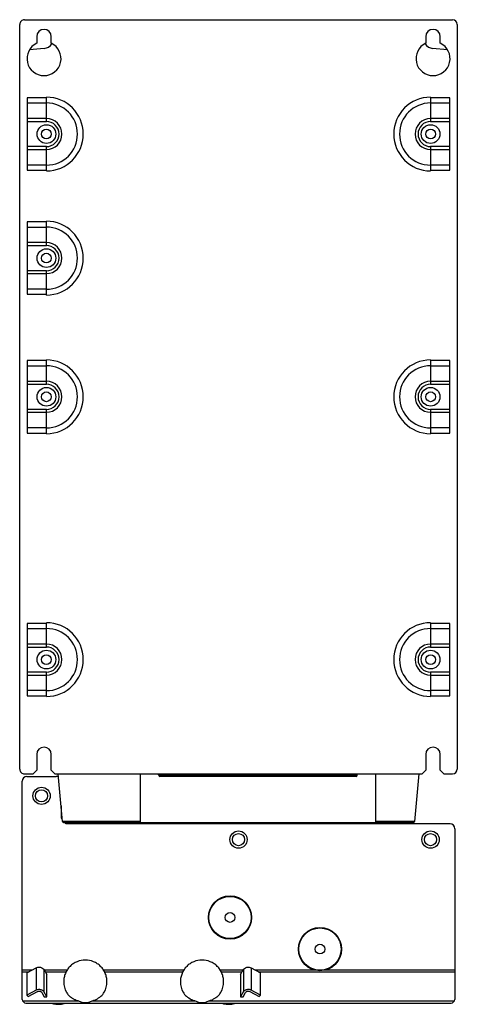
# Model space of a CAD drawing. Header units: millimetres. Extents: x 78 to 258, y 31 to 436.
import ezdxf

# ---------------------------------------------------------------- set-up
doc = ezdxf.new("R2010")
doc.units = ezdxf.units.MM
doc.header["$LTSCALE"] = 30.570229
doc.layers.get('0').update_dxf_attribs({"linetype": 'CONTINUOUS'})

msp = doc.modelspace()

# ---------------------------------------------------------------- linework, layer by layer
at = {"color": 7, "linetype": 'Continuous'}
for p, q in [((78.1, 127.97), (78.1, 433.97)), ((80.1, 435.97), (256.1, 435.97)), ((258.1, 433.97), (258.1, 127.97)), ((85.1, 428.97), (85.1, 426.29)), ((91.1, 426.29), (91.1, 428.97)), ((245.1, 428.97), (245.1, 426.29)), ((251.1, 426.29), (251.1, 428.97)), ((88.23, 424.16), (82.15, 423.62)), ((254.04, 423.62), (247.95, 424.16)), ((81.2, 403.85), (81.2, 374.09)), ((89.1, 403.85), (81.2, 403.85)), ((81.2, 401.73), (89.1, 401.73)), ((89.1, 394.13), (89.1, 404.13)), ((247.1, 404.13), (247.1, 394.13)), ((255, 403.85), (247.1, 403.85)), ((247.1, 401.73), (255, 401.73)), ((255, 374.09), (255, 403.85)), ((89.1, 395.33), (81.2, 395.33)), ((81.2, 394.13), (89.1, 394.13)), ((255, 395.33), (247.1, 395.33)), ((247.1, 394.13), (255, 394.13)), ((89.1, 383.8), (81.2, 383.8)), ((81.2, 382.6), (89.1, 382.6)), ((89.1, 373.8), (89.1, 383.8)), ((247.1, 383.8), (247.1, 373.8)), ((255, 383.8), (247.1, 383.8)), ((247.1, 382.6), (255, 382.6)), ((89.1, 376.2), (81.2, 376.2)), ((81.2, 374.09), (89.1, 374.09)), ((255, 376.2), (247.1, 376.2)), ((247.1, 374.09), (255, 374.09)), ((81.2, 352.85), (81.2, 323.09)), ((89.1, 352.85), (81.2, 352.85)), ((89.1, 343.13), (89.1, 353.13)), ((81.2, 350.73), (89.1, 350.73)), ((89.1, 344.33), (81.2, 344.33)), ((81.2, 343.13), (89.1, 343.13)), ((89.1, 332.8), (81.2, 332.8)), ((89.1, 322.8), (89.1, 332.8)), ((81.2, 331.6), (89.1, 331.6)), ((89.1, 325.2), (81.2, 325.2)), ((81.2, 323.09), (89.1, 323.09)), ((81.2, 295.85), (81.2, 266.09)), ((89.1, 295.85), (81.2, 295.85)), ((89.1, 286.13), (89.1, 296.13)), ((247.1, 296.13), (247.1, 286.13)), ((255, 295.85), (247.1, 295.85)), ((255, 266.09), (255, 295.85)), ((81.2, 293.73), (89.1, 293.73)), ((247.1, 293.73), (255, 293.73)), ((89.1, 287.33), (81.2, 287.33)), ((255, 287.33), (247.1, 287.33)), ((81.2, 286.13), (89.1, 286.13)), ((247.1, 286.13), (255, 286.13)), ((89.1, 275.8), (81.2, 275.8)), ((89.1, 265.8), (89.1, 275.8)), ((255, 275.8), (247.1, 275.8)), ((247.1, 275.8), (247.1, 265.8)), ((81.2, 274.6), (89.1, 274.6)), ((247.1, 274.6), (255, 274.6)), ((89.1, 268.2), (81.2, 268.2)), ((255, 268.2), (247.1, 268.2)), ((81.2, 266.09), (89.1, 266.09)), ((247.1, 266.09), (255, 266.09)), ((81.2, 187.85), (81.2, 158.09)), ((89.1, 187.85), (81.2, 187.85)), ((89.1, 178.13), (89.1, 188.13)), ((247.1, 188.13), (247.1, 178.13)), ((255, 187.85), (247.1, 187.85)), ((255, 158.09), (255, 187.85)), ((81.2, 185.73), (89.1, 185.73)), ((247.1, 185.73), (255, 185.73)), ((89.1, 179.33), (81.2, 179.33)), ((81.2, 178.13), (89.1, 178.13)), ((255, 179.33), (247.1, 179.33)), ((247.1, 178.13), (255, 178.13)), ((89.1, 167.8), (81.2, 167.8)), ((81.2, 166.6), (89.1, 166.6)), ((89.1, 157.8), (89.1, 167.8)), ((255, 167.8), (247.1, 167.8)), ((247.1, 167.8), (247.1, 157.8)), ((247.1, 166.6), (255, 166.6)), ((89.1, 160.2), (81.2, 160.2)), ((81.2, 158.09), (89.1, 158.09)), ((255, 160.2), (247.1, 160.2)), ((247.1, 158.09), (255, 158.09)), ((85.1, 133.97), (85.1, 127.47)), ((91.1, 127.47), (91.1, 133.97)), ((245.1, 133.97), (245.1, 127.47)), ((251.1, 127.47), (251.1, 133.97)), ((80.1, 125.97), (83.6, 125.97)), ((83.6, 125.97), (85.1, 127.47)), ((91.1, 127.47), (92.6, 125.97)), ((92.6, 125.97), (243.6, 125.97)), ((95.66, 106.42), (93.95, 125.96)), ((127.6, 125.97), (127.6, 105.97)), ((135.28, 125.34), (135.11, 125.97)), ((216.91, 125.34), (217.08, 125.97)), ((224.6, 105.97), (224.6, 125.97)), ((242.25, 125.96), (240.54, 106.42)), ((243.6, 125.97), (245.1, 127.47)), ((251.1, 127.47), (252.6, 125.97)), ((252.6, 125.97), (256.1, 125.97)), ((79.1, 33.28), (79.1, 122.97)), ((81.09, 124.97), (93.1, 124.97)), ((216.91, 125.34), (135.28, 125.34)), ((216.43, 124.97), (135.76, 124.97)), ((95.1, 112.82), (95.1, 107.76)), ((95.1, 107.76), (95.54, 107.76)), ((127.6, 106.46), (95.65, 106.46)), ((96.06, 105.97), (240.13, 105.97)), ((97.09, 105.47), (97.09, 105.97)), ((255.1, 105.47), (97.09, 105.47)), ((240.54, 106.46), (224.6, 106.46)), ((239.1, 105.97), (239.1, 105.47)), ((257.1, 103.47), (257.1, 33.28)), ((83.14, 45.33), (79.1, 45.33)), ((79.1, 44.69), (81.94, 44.69)), ((81, 44.18), (84.83, 46.25)), ((84.83, 46.25), (84.83, 37.06)), ((88, 45.7), (89.23, 43.51)), ((88, 45.7), (88, 36.51)), ((97.8, 45.33), (88.21, 45.33)), ((88.57, 44.69), (97.36, 44.69)), ((145.78, 45.33), (112.39, 45.33)), ((112.95, 44.69), (145.3, 44.69)), ((169.98, 45.33), (160.34, 45.33)), ((160.86, 44.69), (169.62, 44.69)), ((168.96, 43.51), (170.19, 45.7)), ((170.19, 45.7), (170.19, 36.51)), ((173.36, 46.25), (177.19, 44.18)), ((173.36, 46.25), (173.36, 37.06)), ((257.1, 45.33), (175.06, 45.33)), ((176.25, 44.69), (257.1, 44.69)), ((81, 44.18), (81, 34.99)), ((89.23, 34.32), (89.23, 43.51)), ((168.96, 43.51), (168.96, 34.32)), ((177.19, 34.99), (177.19, 44.18)), ((84.83, 37.06), (81, 34.99)), ((81.64, 34.5), (85.48, 36.56)), ((89.23, 34.32), (88, 36.51)), ((170.19, 36.51), (168.96, 34.32)), ((172.71, 36.56), (176.55, 34.5)), ((177.19, 34.99), (173.36, 37.06)), ((79.28, 32.71), (102.32, 32.71)), ((81, 34.99), (81.64, 34.5)), ((87.17, 36.09), (88.23, 34.32)), ((88.23, 34.32), (89.23, 34.32)), ((107.87, 32.71), (150.32, 32.71)), ((155.87, 32.71), (256.91, 32.71)), ((168.96, 34.32), (169.96, 34.32)), ((169.96, 34.32), (171.02, 36.09)), ((176.55, 34.5), (177.19, 34.99)), ((80.68, 31.75), (255.51, 31.75))]:
    msp.add_line(p, q, dxfattribs=at)
for centre, radius in [((89.1, 388.97), 3.85), ((247.1, 388.97), 3.85), ((89.1, 388.97), 2), ((247.1, 388.97), 2), ((89.1, 337.97), 3.85), ((89.1, 337.97), 2), ((89.1, 280.97), 3.85), ((247.1, 280.97), 3.85), ((89.1, 280.97), 2), ((247.1, 280.97), 2), ((89.1, 172.97), 3.85), ((89.1, 172.97), 2), ((247.1, 172.97), 3.85), ((247.1, 172.97), 2), ((87.1, 116.97), 3.55), ((87.1, 116.97), 2.5), ((168.1, 98.97), 3.55), ((168.1, 98.97), 2.5), ((247.1, 98.97), 3.55), ((247.1, 98.97), 2.5), ((164.6, 66.97), 8.89), ((164.6, 66.97), 8.68), ((164.6, 66.97), 2), ((201.6, 53.97), 8.89), ((201.6, 53.97), 8.68), ((201.6, 53.97), 2)]:
    msp.add_circle(centre, radius, dxfattribs=at)
for centre, radius, start, end in [((80.1, 433.97), 2, 90, 180.0005), ((256.1, 433.97), 2, 0.001, 90), ((88.1, 428.97), 3, 0, 180), ((248.1, 428.97), 3, 0, 180), ((88.1, 419.97), 7, 115.377, 64.6231), ((87.9, 428.14), 4, 274.7324, 328.1981), ((248.1, 419.97), 7, 115.377, 64.6231), ((248.3, 428.14), 4, 211.7115, 265), ((89.1, 388.97), 15.16, 270, 90), ((89.1, 388.97), 12.77, 270, 90), ((247.1, 388.97), 15.16, 90, 270), ((247.1, 388.97), 12.77, 90, 270), ((89.1, 388.97), 6.37, 270, 90), ((89.1, 388.97), 5.17, 270, 90), ((247.1, 388.97), 6.37, 90, 270), ((247.1, 388.97), 5.17, 90, 270), ((89.1, 337.97), 15.16, 270, 90), ((89.1, 337.97), 12.77, 270, 90), ((89.1, 337.97), 6.37, 270, 90), ((89.1, 337.97), 5.17, 270, 90), ((89.1, 280.97), 15.16, 270, 90), ((247.1, 280.97), 15.16, 90, 270), ((89.1, 280.97), 12.77, 270, 90), ((247.1, 280.97), 12.77, 90, 270), ((89.1, 280.97), 6.37, 270, 90), ((247.1, 280.97), 6.37, 90, 270), ((89.1, 280.97), 5.17, 270, 90), ((247.1, 280.97), 5.17, 90, 270), ((89.1, 172.97), 15.16, 270, 90), ((247.1, 172.97), 15.16, 90, 270), ((89.1, 172.97), 12.77, 270, 90), ((247.1, 172.97), 12.77, 90, 270), ((89.1, 172.97), 6.37, 270, 90), ((89.1, 172.97), 5.17, 270, 90), ((247.1, 172.97), 6.37, 90, 270), ((247.1, 172.97), 5.17, 90, 270), ((88.1, 133.97), 3, 0, 180), ((248.1, 133.97), 3, 0, 180), ((80.1, 127.97), 2, 180, 270.0002), ((256.1, 127.97), 2, 269.9998, 359.9995), ((81.1, 122.97), 2, 90.0003, 179.9999), ((93.1, 122.97), 2, 65.3732, 90), ((135.76, 125.47), 0.5, 195, 270), ((216.43, 125.47), 0.5, 270, 345), ((96.16, 106.47), 0.512, 186.1765, 258.591), ((240.03, 106.47), 0.512, 281.409, 353.8235), ((255.1, 103.47), 2, 0.0003, 90.0003), ((105.05, 40.6), 8.85, 180.0025, 209.3167), ((105.14, 40.6), 8.85, 330.6836, 359.9976), ((153.05, 40.6), 8.85, 180.0025, 209.3167), ((153.14, 40.6), 8.85, 330.6836, 359.9976), ((80.89, 33.55), 1.81, 188.5518, 263.4583), ((255.3, 33.55), 1.81, 276.5417, 351.4486)]:
    msp.add_arc(centre, radius, start, end, dxfattribs=at)
for points, knots in [([(113.99, 40.6), (113.99, 41.18), (113.87, 42.34), (113.36, 44.02), (112.53, 45.56), (111.42, 46.92), (110.06, 48.03), (108, 49.12), (105.09, 49.7), (102.18, 49.12), (100.13, 48.02), (98.77, 46.91), (97.66, 45.56), (96.83, 44.02), (96.32, 42.34), (96.2, 41.18), (96.2, 40.6)], [0, 0, 0, 0, 0.062568, 0.125157, 0.187748, 0.250353, 0.312948, 0.375556, 0.500135, 0.62467, 0.687227, 0.74977, 0.812332, 0.874872, 0.937429, 1, 1, 1, 1]), ([(161.99, 40.6), (161.99, 41.18), (161.87, 42.34), (161.36, 44.02), (160.53, 45.56), (159.42, 46.92), (158.06, 48.03), (156.01, 49.12), (153.09, 49.7), (150.18, 49.12), (148.13, 48.02), (146.77, 46.91), (145.66, 45.56), (144.83, 44.02), (144.32, 42.34), (144.2, 41.18), (144.2, 40.6)], [0, 0, 0, 0, 0.062586, 0.125169, 0.187752, 0.250352, 0.312961, 0.37556, 0.500139, 0.624676, 0.687231, 0.749774, 0.812329, 0.874875, 0.937436, 1, 1, 1, 1]), ([(84.83, 46.25), (84.93, 46.3), (85.33, 46.48), (85.78, 46.55), (86.12, 46.55)], [0, 0, 0, 0, 0.235792, 1, 1, 1, 1]), ([(86.12, 46.55), (86.32, 46.55), (86.72, 46.51), (87.39, 46.3), (87.84, 45.98), (88, 45.7)], [0, 0, 0, 0, 0.283467, 0.551978, 1, 1, 1, 1]), ([(170.19, 45.7), (170.35, 45.98), (170.8, 46.3), (171.48, 46.51), (171.87, 46.55), (172.07, 46.55)], [0, 0, 0, 0, 0.448022, 0.716533, 1, 1, 1, 1]), ([(172.07, 46.55), (172.19, 46.55), (172.63, 46.53), (173.07, 46.4), (173.36, 46.25)], [0, 0, 0, 0, 0.261997, 1, 1, 1, 1]), ([(86.12, 37.36), (86, 37.36), (85.56, 37.33), (85.12, 37.21), (84.83, 37.06)], [0, 0, 0, 0, 0.261997, 1, 1, 1, 1]), ([(85.48, 36.56), (85.52, 36.59), (85.73, 36.68), (85.96, 36.71), (86.13, 36.71)], [0, 0, 0, 0, 0.236628, 1, 1, 1, 1]), ([(88, 36.51), (87.84, 36.79), (87.39, 37.11), (86.72, 37.32), (86.32, 37.36), (86.12, 37.36)], [0, 0, 0, 0, 0.448022, 0.716533, 1, 1, 1, 1]), ([(86.13, 36.71), (86.26, 36.71), (86.5, 36.68), (86.83, 36.56), (87.08, 36.36), (87.16, 36.18), (87.17, 36.09)], [0, 0, 0, 0, 0.294169, 0.56563, 0.799873, 1, 1, 1, 1]), ([(172.07, 37.36), (171.87, 37.36), (171.48, 37.32), (170.8, 37.11), (170.35, 36.79), (170.19, 36.51)], [0, 0, 0, 0, 0.283467, 0.551978, 1, 1, 1, 1]), ([(171.02, 36.09), (171.03, 36.18), (171.11, 36.36), (171.36, 36.56), (171.69, 36.68), (171.93, 36.71), (172.06, 36.71)], [0, 0, 0, 0, 0.200127, 0.43437, 0.705831, 1, 1, 1, 1]), ([(172.06, 36.71), (172.12, 36.71), (172.34, 36.7), (172.57, 36.64), (172.71, 36.56)], [0, 0, 0, 0, 0.261247, 1, 1, 1, 1]), ([(173.36, 37.06), (173.27, 37.11), (172.86, 37.29), (172.41, 37.36), (172.07, 37.36)], [0, 0, 0, 0, 0.235792, 1, 1, 1, 1]), ([(97.34, 36.27), (97.57, 35.84), (98.18, 35.03), (98.94, 34.37), (99.36, 34.07)], [0, 0, 0, 0, 0.486082, 1, 1, 1, 1]), ([(99.36, 34.07), (99.46, 34), (99.88, 33.72), (100.33, 33.47), (100.68, 33.31)], [0, 0, 0, 0, 0.245729, 1, 1, 1, 1]), ([(100.68, 33.31), (100.81, 33.25), (101.34, 33.01), (101.89, 32.83), (102.32, 32.71)], [0, 0, 0, 0, 0.246658, 1, 1, 1, 1]), ([(102.32, 32.71), (102.71, 32.46), (103.62, 32.09), (105.1, 31.92), (106.57, 32.09), (107.48, 32.46), (107.87, 32.71)], [0, 0, 0, 0, 0.239087, 0.500022, 0.760938, 1, 1, 1, 1]), ([(107.87, 32.71), (108.02, 32.75), (108.58, 32.91), (109.12, 33.12), (109.52, 33.31)], [0, 0, 0, 0, 0.253231, 1, 1, 1, 1]), ([(109.52, 33.31), (110.22, 33.64), (111.51, 34.46), (112.5, 35.64), (112.85, 36.27)], [0, 0, 0, 0, 0.520205, 1, 1, 1, 1]), ([(145.34, 36.27), (145.69, 35.64), (146.68, 34.46), (147.97, 33.64), (148.68, 33.31)], [0, 0, 0, 0, 0.479788, 1, 1, 1, 1]), ([(148.68, 33.31), (148.81, 33.25), (149.34, 33.01), (149.89, 32.83), (150.32, 32.71)], [0, 0, 0, 0, 0.246658, 1, 1, 1, 1]), ([(150.32, 32.71), (150.71, 32.46), (151.62, 32.09), (153.1, 31.92), (154.57, 32.09), (155.48, 32.46), (155.87, 32.71)], [0, 0, 0, 0, 0.239087, 0.500022, 0.760938, 1, 1, 1, 1]), ([(155.87, 32.71), (156.02, 32.75), (156.58, 32.91), (157.12, 33.12), (157.52, 33.31)], [0, 0, 0, 0, 0.253231, 1, 1, 1, 1]), ([(157.52, 33.31), (157.63, 33.36), (158.09, 33.59), (158.52, 33.86), (158.83, 34.07)], [0, 0, 0, 0, 0.254427, 1, 1, 1, 1]), ([(158.83, 34.07), (159.25, 34.37), (160.02, 35.03), (160.62, 35.84), (160.85, 36.27)], [0, 0, 0, 0, 0.513918, 1, 1, 1, 1]), ([(91.29, 31.73), (91.51, 31.66), (92.42, 31.39), (93.38, 31.28), (94.1, 31.28)], [0, 0, 0, 0, 0.242892, 1, 1, 1, 1]), ([(94.1, 31.28), (94.34, 31.28), (95.3, 31.32), (96.25, 31.51), (96.93, 31.74)], [0, 0, 0, 0, 0.25589, 1, 1, 1, 1]), ([(161.27, 31.74), (161.49, 31.66), (162.41, 31.39), (163.37, 31.28), (164.1, 31.28)], [0, 0, 0, 0, 0.242833, 1, 1, 1, 1]), ([(164.1, 31.28), (164.34, 31.28), (165.29, 31.32), (166.23, 31.5), (166.9, 31.73)], [0, 0, 0, 0, 0.255658, 1, 1, 1, 1])]:
    msp.add_open_spline(points, degree=3, knots=knots, dxfattribs=at)

doc.saveas('drawing.dxf')
